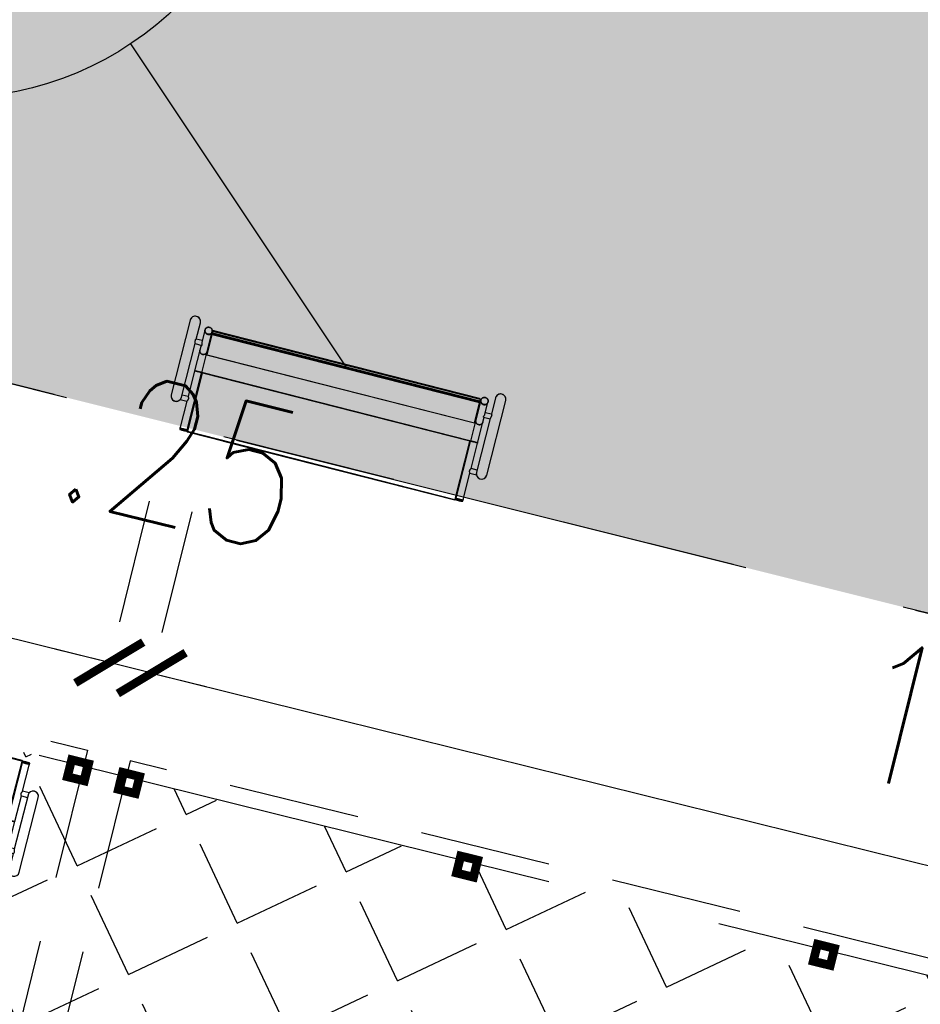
# Model space of a CAD drawing. Extents: x 88043 to 202646, y -79156 to -1177.
# Tile 32 of 54: x 156456 to 156971, y -38182 to -37619. Entities that reach past the tile are written whole.
import ezdxf

# ---------------------------------------------------------------- set-up
doc = ezdxf.new("R2010")
doc.units = ezdxf.units.DM
doc.header["$MEASUREMENT"] = 0
for name, pattern in [('4002', [2, 1, -1]), ('4004', [4, 3, -1]), ('DASHED2', [0.375, 0.25, -0.125])]:
    doc.linetypes.add(name, pattern=pattern)
doc.layers.get('0').update_dxf_attribs({"color": 11})
doc.layers.add('area', color=6, linetype='Continuous', plot=False)
for name, color, linetype in [('Budynki', 1, 'Continuous'), ('dim', 40, 'Continuous'), ('DROGI', 6, 'Continuous'), ('OPIS PROJ', 2, 'Continuous'), ('PROJEKTY', 1, 'Continuous'), ('Roslinnosc', 3, 'Continuous')]:
    doc.layers.add(name, color=color, linetype=linetype)
doc.layers.add('sc', color=4, linetype='Continuous', lineweight=30)
doc.layers.add('ZIELEN', color=82, linetype='Continuous', lineweight=0)
doc.styles.add('romans', font='romans.shx', dxfattribs={"width": 0.8})
doc.dimstyles.new('SS', dxfattribs={"dimscale": 0.8, "dimtxt": 100, "dimasz": 40, "dimexe": 30, "dimexo": 200, "dimgap": 50, "dimtad": 1, "dimlfac": 0.01, "dimrnd": 0.01, "dimzin": 4, "dimdsep": 46, "dimtxsty": 'romans', "dimblk": 'ARCHTICK', "dimcen": 50, "dimclrd": 256, "dimclre": 256, "dimclrt": 3, "dimadec": 0, "dimazin": 0, "dimtfac": 1.2, "dimtmove": 2, "dimatfit": 3, "dimldrblk": 'ARCHTICK', "dimfxl": 1, "dimtolj": 1, "dimarcsym": 0})

# ---------------------------------------------------------------- blocks, each defined once
blk = doc.blocks.new('mroczocza')
at = {"layer": 'DROGI', "color": 8, "linetype": '4004'}
for p, q in [((18.87, -12.34, 154.751), (81.85, -28.12, 153.451)), ((63.35, -25.5, 153.681), (17.89, -14.23, 154.771))]:
    blk.add_line(p, q, dxfattribs=at)
at = {"layer": 'Roslinnosc', "color": 104, "linetype": '4002'}
blk.add_polyline3d([(17.42, -10.72, 154.871), (18.832, -6.094, 0), (73.59, -22.33, 153.591), (73.06, -24.04, 153.541), (82.23, -26.8, 153.351), (81.85, -28.12, 153.451), (18.87, -12.34, 154.751), (18.27, -12.18, 154.791), (17.88, -11.92, 154.771), (17.6, -11.43, 154.721), (17.42, -10.72, 154.871)], dxfattribs=at)
blk = doc.blocks.new('_ArchTick')
at = {"color": 0, "linetype": 'ByBlock', "const_width": 0.15}
blk.add_lwpolyline([(-0.5, -0.5), (0.5, 0.5)], dxfattribs=at)
blk = doc.blocks.new('*D40')
at = {"layer": 'Defpoints', "color": 0, "transparency": 16777216}
for p in [(156507.29, -37986.9), (156491.66, -38049.96), (156515.91, -38056.03)]:
    blk.add_point(p, dxfattribs=at)
at = {"layer": 'dim', "lineweight": -2, "transparency": 16777216}
for p, q in [((156530.16, -37894.66), (156513.07, -37963.6)), ((156554.41, -37900.73), (156537.33, -37969.62)), ((156507.29, -37986.9), (156476.23, -37979.2)), ((156531.56, -37992.91), (156507.29, -37986.9)), ((156531.56, -37992.91), (156562.62, -38000.61))]:
    blk.add_line(p, q, dxfattribs=at)
at = {"layer": 'dim', "lineweight": -2, "transparency": 16777216, "xscale": 32, "yscale": 32, "zscale": 32}
for p, rotation in [((156507.29, -37986.9), 346.0767433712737), ((156531.56, -37992.91), 166.0767433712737)]:
    blk.add_blockref('_ArchTick', p, dxfattribs=dict(at, rotation=rotation))
at = {"layer": 'dim', "color": 3, "transparency": 16777216, "insert": (156549.26, -37869.55), "char_height": 80, "attachment_point": 5, "rotation": 346.0767, "style": 'romans'}
blk.add_mtext('\\A1;.25', dxfattribs=at)
blk = doc.blocks.new('*D41')
at = {"layer": 'Defpoints', "color": 0, "transparency": 16777216}
for p in [(155503.68, -37738.1), (155488.75, -37798.3), (156491.66, -38049.96)]:
    blk.add_point(p, dxfattribs=at)
at = {"layer": 'dim', "lineweight": -2, "transparency": 16777216}
for p, q in [((155527.25, -37643), (155509.45, -37714.8)), ((156507.29, -37986.9), (155503.68, -37738.1)), ((156530.16, -37894.66), (156513.07, -37963.6))]:
    blk.add_line(p, q, dxfattribs=at)
at = {"layer": 'dim', "lineweight": -2, "transparency": 16777216, "xscale": 32, "yscale": 32, "zscale": 32}
for p, rotation in [((155503.68, -37738.1), 166.0767433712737), ((156507.29, -37986.9), 346.0767433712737)]:
    blk.add_blockref('_ArchTick', p, dxfattribs=dict(at, rotation=rotation))
at = {"layer": 'dim', "color": 3, "transparency": 16777216, "insert": (156024.73, -37784.85), "char_height": 80, "attachment_point": 5, "rotation": 346.0767, "style": 'romans'}
blk.add_mtext('\\A1;10.34', dxfattribs=at)
blk = doc.blocks.new('*D42')
at = {"layer": 'Defpoints', "color": 0, "transparency": 16777216}
for p in [(156515.91, -38056.03), (157535.2, -38241.72), (157520.94, -38299.27)]:
    blk.add_point(p, dxfattribs=at)
at = {"layer": 'dim', "lineweight": -2, "transparency": 16777216}
for p, q in [((156554.41, -37900.73), (156537.33, -37969.62)), ((156531.56, -37992.91), (157535.2, -38241.72)), ((157559.44, -38143.98), (157540.98, -38218.43))]:
    blk.add_line(p, q, dxfattribs=at)
at = {"layer": 'dim', "lineweight": -2, "transparency": 16777216, "xscale": 32, "yscale": 32, "zscale": 32}
for p, rotation in [((156531.56, -37992.91), 166.0767433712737), ((157535.2, -38241.72), 346.0767433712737)]:
    blk.add_blockref('_ArchTick', p, dxfattribs=dict(at, rotation=rotation))
at = {"layer": 'dim', "color": 3, "transparency": 16777216, "insert": (157052.63, -38039.67), "char_height": 80, "attachment_point": 5, "rotation": 346.0767, "style": 'romans'}
blk.add_mtext('\\A1;10.34', dxfattribs=at)
blk = doc.blocks.new('wiata 25st')
at = {"layer": 'sc', "linetype": 'DASHED2', "ltscale": 300}
blk.add_lwpolyline([(0, 215), (1034, 215), (1034, -10), (0, -10)], close=True, dxfattribs=at)
at = {"layer": 'sc', "ltscale": 300, "const_width": 10}
for points in [[(625, 200), (620, 200), (620, 205), (625, 205)], [(835, 200), (830, 200), (830, 205), (835, 205)]]:
    blk.add_lwpolyline(points, close=True, dxfattribs=at)
blk.add_lwpolyline([(1034, 200), (1029, 200), (1029, 205), (1034, 205), (1034, 200)], dxfattribs=at)
blk = doc.blocks.new('lawka')
at = {"linetype": 'Continuous', "lineweight": 25}
for p, q in [((120.06, 135.29), (120.05, 135.29)), ((120.35, 134.94), (120.1, 135.28)), ((116.05, 132.95), (-11.95, 41.01)), ((-11.93, 40.98), (116.08, 132.92)), ((116.26, 132.66), (-11.75, 40.73)), ((116.06, 132.95), (116.05, 132.95)), ((116.08, 132.92), (116.06, 132.95)), ((116.27, 132.65), (116.08, 132.92)), ((136.28, 104.96), (116.4, 132.63)), ((116.63, 132.83), (116.61, 132.85)), ((116.63, 132.83), (136.51, 105.15)), ((120.52, 134.67), (120.35, 134.91)), ((129.72, 121.87), (120.73, 134.39)), ((132.85, 124.13), (129.72, 121.87)), ((163.93, 90.65), (138.27, 126.39)), ((98.83, 120.58), (-11.95, 41.01)), ((131.28, 119.68), (134.17, 121.76)), ((140.09, 107.42), (131.28, 119.69)), ((133.44, 122.77), (151.94, 97.01)), ((147.28, 97.41), (140.09, 107.42)), ((8.25, 12.88), (136.26, 104.81)), ((8.41, 12.66), (136.74, 104.83)), ((136.42, 104.6), (136.26, 104.82)), ((136.54, 105.1), (136.65, 104.95)), ((136.65, 104.95), (143.07, 96)), ((142.89, 96.26), (14.56, 4.1)), ((142.58, 96.02), (14.57, 4.08)), ((142.58, 96.01), (142.57, 96.03)), ((149.5, 86.54), (142.68, 96.04)), ((143.09, 95.99), (149.91, 86.49)), ((148.96, 95.07), (147.28, 97.41)), ((151.85, 97.14), (148.63, 94.82)), ((154.03, 88.02), (150.02, 93.6)), ((150.53, 92.88), (153.49, 95)), ((153.42, 94.95), (159.04, 87.13)), ((21.44, -5.48), (149.44, 86.45)), ((149.66, 86.15), (21.65, -5.78)), ((21.88, -6.1), (149.89, 85.83)), ((21.99, -6.26), (149.84, 85.56)), ((150.46, 85.72), (22.25, -6.35)), ((150.99, 85), (22.78, -7.09)), ((23.25, -7.16), (151.27, 84.77)), ((149.67, 86.14), (149.44, 86.46)), ((149.67, 86.14), (149.89, 85.84)), ((149.88, 85.59), (150.01, 85.4)), ((150, 85.68), (149.89, 85.84)), ((149.91, 86.49), (150.13, 86.18)), ((150.01, 85.4), (150.54, 84.67)), ((150.3, 85.94), (150.14, 85.82)), ((150.15, 86.15), (150.58, 85.55)), ((150.71, 85.35), (150.79, 85.23)), ((154.26, 87.72), (154.18, 87.84)), ((-12.03, 40.43), (-12.05, 40.46)), ((7.85, 12.75), (-12.03, 40.43)), ((-11.93, 40.98), (-11.95, 41.01)), ((-11.95, 41.01), (-11.95, 41.01)), ((-11.75, 40.73), (-11.93, 40.98)), ((-11.77, 40.58), (8.1, 12.9)), ((-15.46, 37.92), (-15.22, 37.58)), ((-15.26, 37.97), (-15.28, 37.96)), ((-15.19, 37.57), (-15.01, 37.33)), ((-14.81, 37.05), (-5.82, 24.53)), ((-5.82, 24.53), (-8.95, 22.28)), ((-12.83, 17.87), (12.83, -17.87)), ((-7.86, 21.28), (-7.9, 21.34)), ((10.65, -4.49), (-7.86, 21.29)), ((-7.14, 20.28), (-4.25, 22.35)), ((-4.25, 22.35), (4.55, 10.08)), ((8, 12.55), (7.89, 12.71)), ((14.41, 3.62), (8, 12.55)), ((8.41, 12.66), (8.25, 12.88)), ((4.55, 10.08), (11.74, 0.07)), ((11.74, 0.07), (13.43, -2.27)), ((21.25, -5.9), (14.42, 3.6)), ((14.5, 3.99), (21.32, -5.51)), ((13.77, -2.03), (10.54, -4.34)), ((12.04, -6.58), (15, -4.46)), ((14.47, -3.73), (18.49, -9.32)), ((21.65, -5.78), (21.44, -5.48)), ((17.73, -14.35), (12.11, -6.53)), ((18.61, -9.52), (18.7, -9.64)), ((21.25, -5.9), (21.48, -6.22)), ((21.93, -6.85), (21.5, -6.25)), ((21.65, -5.78), (21.88, -6.1)), ((21.81, -6.34), (21.65, -6.45)), ((21.99, -6.26), (21.88, -6.1)), ((22.17, -7.15), (22.08, -7.03)), ((22.25, -6.35), (22.12, -6.17)), ((22.78, -7.09), (22.25, -6.35))]:
    blk.add_line(p, q, dxfattribs=at)
at = {"linetype": 'Continuous', "lineweight": 25, "flags": 128}
for points in [[(120.05, 135.29), (120.04, 135.3), (119.98, 135.29), (119.9, 135.26), (119.79, 135.21), (119.66, 135.14), (119.51, 135.05), (119.33, 134.94), (119.14, 134.82), (118.93, 134.69), (118.72, 134.54), (118.5, 134.39), (118.27, 134.23), (118.05, 134.07), (117.83, 133.91), (117.62, 133.75), (117.43, 133.59), (117.25, 133.45), (117.08, 133.31), (116.94, 133.19), (116.83, 133.08), (116.74, 132.99), (116.68, 132.92), (116.64, 132.87), (116.64, 132.86)], [(116.8, 132.86), (116.91, 132.91), (117.04, 132.98), (117.2, 133.07), (117.37, 133.18), (117.56, 133.3), (117.77, 133.43), (117.98, 133.58), (118.21, 133.73), (118.43, 133.89), (118.65, 134.05), (118.87, 134.21), (119.08, 134.37), (119.27, 134.53), (119.46, 134.67), (119.62, 134.81), (119.76, 134.93), (119.87, 135.04), (119.96, 135.13), (120.03, 135.2), (120.06, 135.25), (120.06, 135.29), (120.06, 135.29)], [(120.1, 135.28), (120.11, 135.27), (120.09, 135.23), (120.04, 135.17), (119.97, 135.09), (119.87, 134.99), (119.75, 134.88), (119.6, 134.75), (119.44, 134.61), (119.25, 134.47), (119.06, 134.31), (118.85, 134.15), (118.63, 133.99), (118.41, 133.83), (118.18, 133.68), (117.96, 133.53), (117.75, 133.38), (117.55, 133.25), (117.36, 133.13), (117.19, 133.03), (117.03, 132.94), (116.94, 132.89)], [(116.64, 132.86), (116.64, 132.83), (116.66, 132.82), (116.7, 132.83)], [(116.8, 132.82), (116.71, 132.79), (116.67, 132.78)], [(116.7, 132.83), (116.72, 132.83), (116.8, 132.86)], [(116.94, 132.89), (116.9, 132.87), (116.8, 132.82)], [(118.72, 133.55), (118.5, 133.38), (118.27, 133.23), (118.05, 133.08), (117.85, 132.95), (117.65, 132.82), (117.47, 132.71), (117.31, 132.62), (117.18, 132.55), (117.06, 132.5), (116.98, 132.46), (116.92, 132.45), (116.9, 132.45)], [(116.91, 132.44), (116.93, 132.44), (117, 132.46), (117.09, 132.5), (117.21, 132.56), (117.35, 132.64), (117.52, 132.74), (117.7, 132.85), (117.89, 132.98), (118.1, 133.11), (118.32, 133.26), (118.54, 133.41), (118.76, 133.57), (118.98, 133.73), (119.2, 133.89), (119.4, 134.05), (119.59, 134.2), (119.77, 134.34), (119.92, 134.48), (120.06, 134.6), (120.17, 134.7), (120.26, 134.79), (120.32, 134.86), (120.35, 134.91), (120.35, 134.94), (120.35, 134.94)], [(120.33, 134.89), (120.3, 134.85), (120.25, 134.78), (120.16, 134.69), (120.04, 134.58), (119.91, 134.46), (119.75, 134.33), (119.57, 134.18), (119.37, 134.03), (119.16, 133.87), (118.94, 133.71), (118.72, 133.55)], [(136.65, 104.95), (136.68, 104.94), (136.74, 104.95), (136.82, 104.98), (136.93, 105.04), (137.07, 105.11), (137.23, 105.2), (137.41, 105.31), (137.6, 105.44), (137.81, 105.57), (138.03, 105.72), (138.25, 105.87), (138.48, 106.03), (138.7, 106.2), (138.92, 106.36), (139.13, 106.52), (139.33, 106.67), (139.5, 106.82), (139.66, 106.95), (139.8, 107.07), (139.92, 107.18), (140, 107.27), (140.06, 107.34), (140.09, 107.39), (140.09, 107.42), (140.09, 107.42)], [(140.09, 107.42), (140.09, 107.39), (140.06, 107.34), (140, 107.27), (139.92, 107.18), (139.8, 107.07), (139.66, 106.95), (139.5, 106.82), (139.33, 106.67), (139.13, 106.52), (138.92, 106.36), (138.7, 106.2), (138.48, 106.03)], [(138.48, 106.03), (138.25, 105.87), (138.03, 105.72), (137.81, 105.57), (137.6, 105.44), (137.41, 105.31), (137.23, 105.2), (137.07, 105.11), (136.93, 105.04), (136.82, 104.98), (136.74, 104.95), (136.68, 104.94), (136.65, 104.95)], [(142.68, 96.04), (142.67, 96.05), (142.67, 96.05), (142.66, 96.05), (142.64, 96.05), (142.63, 96.04), (142.61, 96.03), (142.6, 96.02), (142.58, 96.01)], [(143.76, 95.05), (143.7, 95.16), (143.59, 95.4), (143.52, 95.65), (143.49, 95.91), (143.49, 96.18), (143.52, 96.45), (143.59, 96.71), (143.69, 96.96), (143.83, 97.2), (143.99, 97.42), (144.18, 97.62), (144.4, 97.79), (144.63, 97.94), (144.88, 98.06), (145.14, 98.14), (145.41, 98.2), (145.68, 98.21), (145.95, 98.19), (146.22, 98.14), (146.47, 98.06), (146.7, 97.94), (146.92, 97.79), (147.11, 97.61), (147.28, 97.41)], [(147.28, 97.41), (147.11, 97.61), (146.92, 97.79), (146.7, 97.94), (146.47, 98.06), (146.22, 98.14), (145.95, 98.19), (145.68, 98.21), (145.41, 98.2), (145.14, 98.14), (144.88, 98.06), (144.63, 97.94), (144.4, 97.79)], [(149.44, 86.46), (149.46, 86.47), (149.47, 86.48), (149.48, 86.49), (149.49, 86.51), (149.5, 86.52), (149.5, 86.53), (149.51, 86.54), (149.5, 86.54)], [(149.91, 86.49), (149.92, 86.46), (149.92, 86.43), (149.9, 86.39), (149.87, 86.34), (149.83, 86.29), (149.78, 86.24), (149.73, 86.19), (149.67, 86.14)], [(149.89, 85.84), (149.95, 85.89), (150, 85.94), (150.05, 85.99), (150.09, 86.04), (150.12, 86.08), (150.14, 86.12), (150.14, 86.16), (150.13, 86.18)], [(154.18, 87.84), (154.11, 87.93), (153.93, 88.12), (153.73, 88.28), (153.51, 88.41), (153.27, 88.52), (153.02, 88.59), (152.76, 88.63), (152.49, 88.64), (152.22, 88.61), (151.96, 88.55), (151.7, 88.46), (151.46, 88.34), (151.23, 88.19), (151.02, 88.01), (150.84, 87.81), (150.68, 87.59), (150.55, 87.35), (150.45, 87.1), (150.38, 86.84), (150.35, 86.58), (150.36, 86.32), (150.39, 86.06), (150.46, 85.81), (150.57, 85.58), (150.7, 85.36), (150.71, 85.35)], [(150.86, 85.14), (150.71, 85.35), (150.59, 85.58), (150.51, 85.82), (150.45, 86.07), (150.43, 86.33), (150.45, 86.6), (150.5, 86.86), (150.58, 87.11), (150.69, 87.36), (150.84, 87.59), (151.01, 87.8), (151.21, 87.99), (151.42, 88.15), (151.66, 88.29), (151.91, 88.4), (152.17, 88.47), (152.44, 88.51), (152.71, 88.52), (152.97, 88.5), (153.23, 88.44), (153.48, 88.35), (153.71, 88.23), (153.92, 88.08), (154.11, 87.91), (154.27, 87.71), (154.4, 87.49), (154.5, 87.25), (154.58, 87), (154.61, 86.75), (154.61, 86.48), (154.58, 86.22), (154.52, 85.96), (154.42, 85.71), (154.29, 85.48), (154.13, 85.26), (153.95, 85.05), (153.74, 84.88), (153.51, 84.73), (153.27, 84.6), (153.01, 84.51), (152.75, 84.45), (152.48, 84.42), (152.21, 84.43), (151.95, 84.47), (151.7, 84.55), (151.46, 84.65), (151.24, 84.79), (151.04, 84.95), (150.86, 85.14)], [(150.89, 85.15), (151.07, 84.96), (151.27, 84.8), (151.49, 84.66), (151.74, 84.56), (151.99, 84.49), (152.26, 84.45), (152.52, 84.45), (152.79, 84.48), (153.06, 84.54), (153.31, 84.64), (153.56, 84.77), (153.78, 84.93), (153.99, 85.12), (154.16, 85.32), (154.32, 85.55), (154.44, 85.8), (154.52, 86.05), (154.58, 86.31), (154.6, 86.58), (154.58, 86.84), (154.53, 87.1), (154.44, 87.34), (154.32, 87.57), (154.17, 87.78), (154, 87.97), (153.79, 88.14), (153.57, 88.27), (153.33, 88.38), (153.07, 88.45), (152.81, 88.48), (152.54, 88.49), (152.27, 88.45), (152, 88.39), (151.75, 88.29), (151.51, 88.16), (151.28, 88), (151.08, 87.82), (150.9, 87.61), (150.75, 87.38), (150.63, 87.14), (150.54, 86.88), (150.49, 86.62), (150.47, 86.35), (150.48, 86.09), (150.54, 85.84), (150.62, 85.59), (150.74, 85.36), (150.89, 85.15)], [(-12.04, 40.43), (-12.07, 40.43), (-12.14, 40.41), (-12.23, 40.37), (-12.35, 40.32), (-12.49, 40.24), (-12.65, 40.14), (-12.83, 40.03), (-13.03, 39.9), (-13.24, 39.77), (-13.46, 39.62), (-13.68, 39.46), (-13.91, 39.3), (-14.13, 39.14), (-14.34, 38.98), (-14.55, 38.82), (-14.74, 38.67), (-14.91, 38.53), (-15.07, 38.4), (-15.2, 38.28), (-15.3, 38.18), (-15.38, 38.1), (-15.43, 38.03), (-15.46, 37.99), (-15.46, 37.98)], [(-15.26, 38.01), (-15.14, 38.07), (-15, 38.15), (-14.83, 38.25), (-14.65, 38.36), (-14.45, 38.48), (-14.25, 38.62), (-14.03, 38.77), (-13.8, 38.93), (-13.58, 39.09), (-13.36, 39.25), (-13.14, 39.41), (-12.94, 39.57), (-12.75, 39.72), (-12.57, 39.86), (-12.42, 39.99), (-12.29, 40.11), (-12.18, 40.21), (-12.1, 40.29), (-12.05, 40.36), (-12.03, 40.4), (-12.03, 40.42)], [(-15.22, 37.58), (-15.19, 37.57), (-15.14, 37.58), (-15.06, 37.61), (-14.96, 37.66), (-14.83, 37.73), (-14.68, 37.81), (-14.51, 37.91), (-14.32, 38.03), (-14.12, 38.16), (-13.91, 38.3), (-13.69, 38.45), (-13.47, 38.61), (-13.25, 38.77), (-13.03, 38.93), (-12.82, 39.09), (-12.62, 39.24), (-12.43, 39.39), (-12.26, 39.53), (-12.11, 39.66), (-11.99, 39.77), (-11.89, 39.87), (-11.81, 39.95), (-11.76, 40.01), (-11.75, 40.04)], [(-11.99, 40.38), (-12, 40.38), (-12.03, 40.33), (-12.09, 40.25), (-12.18, 40.16), (-12.29, 40.06), (-12.43, 39.94), (-12.59, 39.8), (-12.77, 39.66), (-12.96, 39.51), (-13.17, 39.35), (-13.38, 39.19), (-13.6, 39.03), (-13.82, 38.87), (-14.05, 38.72), (-14.26, 38.57), (-14.47, 38.44), (-14.66, 38.31), (-14.84, 38.2), (-15, 38.11), (-15.1, 38.05)], [(-11.76, 40.05), (-11.76, 40.04), (-11.79, 39.98), (-11.85, 39.91), (-11.94, 39.82), (-12.05, 39.72), (-12.19, 39.6), (-12.35, 39.46), (-12.53, 39.32), (-12.72, 39.16), (-12.93, 39), (-13.15, 38.84), (-13.37, 38.68)], [(-12.03, 40.42), (-12.04, 40.43), (-12.04, 40.43)], [(-15.46, 37.98), (-15.45, 37.96), (-15.41, 37.96), (-15.4, 37.96)], [(-15.28, 37.96), (-15.35, 37.93), (-15.42, 37.92), (-15.45, 37.92), (-15.46, 37.92)], [(-15.4, 37.96), (-15.35, 37.98), (-15.26, 38.01)], [(-15.1, 38.05), (-15.14, 38.03), (-15.26, 37.97)], [(-13.37, 38.68), (-13.6, 38.52), (-13.82, 38.36), (-14.04, 38.22), (-14.25, 38.08), (-14.44, 37.96), (-14.62, 37.85), (-14.78, 37.76), (-14.92, 37.68), (-15.03, 37.63), (-15.12, 37.6), (-15.17, 37.58), (-15.2, 37.59)], [(4.55, 10.08), (4.58, 10.07), (4.64, 10.08), (4.73, 10.12), (4.84, 10.17), (4.98, 10.25), (5.14, 10.34), (5.31, 10.45), (5.51, 10.57), (5.72, 10.71), (5.93, 10.85), (6.16, 11.01), (6.38, 11.17), (6.61, 11.33), (6.83, 11.49), (7.03, 11.65), (7.23, 11.81), (7.41, 11.95), (7.57, 12.09), (7.71, 12.21), (7.82, 12.31), (7.91, 12.4), (7.97, 12.47), (8, 12.52), (8, 12.55), (8, 12.55)], [(8, 12.55), (8, 12.52), (7.97, 12.47), (7.91, 12.4), (7.82, 12.31), (7.71, 12.21), (7.57, 12.09), (7.41, 11.95), (7.23, 11.81), (7.03, 11.65), (6.83, 11.49), (6.61, 11.33), (6.38, 11.17)], [(6.38, 11.17), (6.16, 11.01), (5.93, 10.85), (5.72, 10.71), (5.51, 10.57), (5.31, 10.45), (5.14, 10.34), (4.98, 10.25), (4.84, 10.17), (4.73, 10.12), (4.64, 10.08), (4.58, 10.07), (4.55, 10.08)], [(11.74, 0.07), (11.61, 0.29), (11.5, 0.53), (11.43, 0.79), (11.39, 1.05), (11.39, 1.31), (11.42, 1.58), (11.49, 1.84), (11.6, 2.09), (11.73, 2.33), (11.9, 2.55), (12.09, 2.75), (12.3, 2.93), (12.54, 3.08), (12.79, 3.19), (13.05, 3.28), (13.32, 3.33), (13.59, 3.35), (13.86, 3.33), (14.12, 3.28), (14.37, 3.19), (14.61, 3.07), (14.83, 2.92), (15.02, 2.75), (15.1, 2.65)], [(12.3, 2.93), (12.09, 2.75), (11.9, 2.55), (11.73, 2.33), (11.6, 2.09), (11.49, 1.84), (11.42, 1.58), (11.39, 1.31), (11.39, 1.05), (11.43, 0.79), (11.5, 0.53), (11.61, 0.29), (11.74, 0.07)], [(22.08, -7.03), (21.92, -6.83), (21.73, -6.66), (21.52, -6.51), (21.28, -6.39), (21.04, -6.3), (20.78, -6.25), (20.51, -6.22), (20.25, -6.24), (19.98, -6.28), (19.72, -6.36), (19.47, -6.47), (19.23, -6.61), (19.02, -6.77), (18.82, -6.96), (18.65, -7.18), (18.51, -7.41), (18.4, -7.65), (18.32, -7.91), (18.27, -8.17), (18.26, -8.43), (18.28, -8.69), (18.33, -8.94), (18.42, -9.19), (18.54, -9.41), (18.61, -9.52)], [(18.7, -9.64), (18.56, -9.42), (18.46, -9.18), (18.38, -8.93), (18.35, -8.68), (18.34, -8.42), (18.37, -8.15), (18.44, -7.89), (18.53, -7.64), (18.66, -7.41), (18.82, -7.18), (19, -6.98), (19.21, -6.8), (19.43, -6.65), (19.68, -6.53), (19.93, -6.43), (20.2, -6.37), (20.46, -6.34), (20.73, -6.35), (20.99, -6.39), (21.25, -6.46), (21.49, -6.56), (21.71, -6.7), (21.91, -6.86), (22.09, -7.04), (22.24, -7.25), (22.36, -7.48), (22.45, -7.72), (22.5, -7.98), (22.52, -8.24), (22.51, -8.5), (22.46, -8.76), (22.38, -9.02), (22.27, -9.26), (22.13, -9.49), (21.96, -9.7), (21.76, -9.89), (21.55, -10.06), (21.31, -10.2), (21.06, -10.31), (20.8, -10.39), (20.53, -10.43), (20.27, -10.44), (20, -10.42), (19.74, -10.36), (19.49, -10.28), (19.26, -10.16), (19.05, -10.01), (18.86, -9.84), (18.7, -9.64)], [(18.73, -9.63), (18.89, -9.83), (19.08, -10), (19.3, -10.15), (19.53, -10.27), (19.78, -10.35), (20.04, -10.41), (20.31, -10.42), (20.58, -10.41), (20.85, -10.36), (21.11, -10.27), (21.36, -10.15), (21.59, -10.01), (21.81, -9.83), (22, -9.64), (22.16, -9.42), (22.29, -9.18), (22.39, -8.93), (22.46, -8.67), (22.5, -8.4), (22.5, -8.14), (22.46, -7.88), (22.39, -7.63), (22.28, -7.39), (22.15, -7.17), (21.98, -6.97), (21.79, -6.8), (21.58, -6.65), (21.34, -6.53), (21.09, -6.45), (20.83, -6.39), (20.56, -6.38), (20.29, -6.39), (20.03, -6.44), (19.76, -6.53), (19.52, -6.65), (19.28, -6.79), (19.07, -6.97), (18.88, -7.17), (18.72, -7.38), (18.58, -7.62), (18.48, -7.87), (18.41, -8.13), (18.38, -8.4), (18.38, -8.66), (18.41, -8.92), (18.49, -9.17), (18.59, -9.41), (18.73, -9.63)], [(21.65, -5.78), (21.59, -5.82), (21.52, -5.86), (21.46, -5.89), (21.4, -5.91), (21.35, -5.92), (21.3, -5.93), (21.27, -5.92), (21.25, -5.9)], [(21.48, -6.22), (21.5, -6.24), (21.53, -6.25), (21.58, -6.25), (21.63, -6.23), (21.69, -6.21), (21.75, -6.18), (21.82, -6.14), (21.88, -6.1)]]:
    blk.add_lwpolyline(points, dxfattribs=at)
at = {"linetype": 'Continuous', "lineweight": 25}
for centre, radius, start, end in [((116.29, 132.62), 0.4, 69.0118, 125.7299), ((116.31, 132.59), 0.4, 70.5088, 125.7218), ((116.32, 132.57), 0.0998, 35.7942, 125.7938), ((115.95, 133.39), 0.883, 300.8509, 320.4807), ((116.29, 132.62), 0.397, 35.6928, 68.986), ((116.31, 132.59), 0.398, 35.6976, 70.4781), ((135.82, 124.63), 3.02, 35.6848, 189.6727), ((135.82, 124.63), 3.02, 125.6848, 189.6727), ((135.82, 124.63), 3.01, 35.6848, 125.6848), ((136.2, 104.9), 0.0998, 305.5757, 35.5753), ((135.83, 105.72), 0.883, 300.8509, 320.4807), ((142.86, 95.81), 0.291, 37.521, 127.4102), ((145.55, 96.08), 2.07, 124.0462, 209.8417), ((161.49, 88.89), 3.02, 215.6848, 35.6848), ((161.49, 88.89), 3.02, 305.6848, 35.6848), ((149.68, 86.31), 0.291, 37.521, 127.4102), ((161.49, 88.89), 3.02, 215.6848, 305.6848), ((-11.72, 40.69), 0.399, 125.5757, 215.5753), ((-11.7, 40.66), 0.399, 125.5757, 215.5753), ((-12.33, 41.22), 0.854, 290.8888, 310.5186), ((-11.69, 40.64), 0.11, 125.5757, 215.5753), ((-16.44, 36.09), 1.89, 30.4061, 40.9163), ((-10.38, 19.63), 3.01, 61.6968, 215.6848), ((-10.38, 19.63), 3.01, 61.6968, 125.6848), ((-10.38, 19.63), 3.01, 125.6848, 215.6848), ((7.54, 13.55), 0.854, 290.8888, 310.5186), ((8.17, 12.99), 0.399, 215.7942, 305.7938), ((8.19, 12.97), 0.11, 215.7942, 305.7938), ((13.56, 1.28), 2.07, 41.5278, 127.3233), ((14.66, 3.76), 0.282, 123.9593, 213.8485), ((21.48, -5.75), 0.282, 123.9593, 213.8485), ((15.28, -16.11), 3.01, 215.6848, 35.6848), ((15.28, -16.11), 3.02, 305.6848, 35.6848), ((15.28, -16.11), 3.02, 215.6848, 305.6848)]:
    blk.add_arc(centre, radius, start, end, dxfattribs=at)
for centre, major_axis, start_param, end_param in [((149.49, 85.24), (0.594, -0.098), 0.610865, 1.062579), ((149.49, 85.24), (0.594, -0.098), 0.610865, 1.062579), ((150.01, 84.51), (0.594, -0.098), 5.67232, 6.894051), ((150.01, 84.51), (0.594, -0.098), 5.67232, 6.894051), ((22.57, -5.91), (-0.098, -0.594), 5.226051, 5.67232), ((22.57, -5.91), (-0.098, -0.594), 5.226051, 5.67232), ((23.09, -6.64), (-0.098, -0.594), 5.67232, 6.894051), ((23.09, -6.64), (-0.098, -0.594), 5.67232, 6.894051)]:
    blk.add_ellipse(centre, major_axis=major_axis, ratio=0.700208, start_param=start_param, end_param=end_param, dxfattribs=at)
for points, knots in [([(116.43, 132.99), (116.4, 133), (116.33, 133.03), (116.22, 133.02), (116.12, 132.99), (116.07, 132.96), (116.05, 132.95)], [0, 0, 0, 0, 0.26831, 0.552589, 0.837036, 1, 1, 1, 1]), ([(120.73, 134.39), (120.73, 134.39), (120.72, 134.39), (120.7, 134.41), (120.68, 134.45), (120.64, 134.49), (120.61, 134.54), (120.58, 134.59), (120.55, 134.63), (120.53, 134.66), (120.52, 134.67), (120.52, 134.67), (120.52, 134.67)], [0, 0, 0, 0, 0.110265, 0.22052, 0.331011, 0.441546, 0.551766, 0.661803, 0.772075, 0.882633, 0.993083, 1, 1, 1, 1]), ([(120.62, 134.52), (120.64, 134.5), (120.66, 134.47), (120.69, 134.43), (120.71, 134.4), (120.73, 134.39), (120.73, 134.39), (120.73, 134.39)], [0, 0, 0, 0, 0.192744, 0.413701, 0.635328, 0.857027, 1, 1, 1, 1]), ([(132.86, 124.12), (132.86, 124.12), (132.86, 124.12), (132.87, 124.08), (132.89, 124.01), (132.92, 123.9), (132.96, 123.77), (133.01, 123.61), (133.08, 123.42), (133.17, 123.23), (133.27, 123.03), (133.37, 122.87), (133.43, 122.78), (133.45, 122.76)], [0, 0, 0, 0, 0.073232, 0.163796, 0.256897, 0.349552, 0.444486, 0.545186, 0.64862, 0.752211, 0.859203, 0.956213, 1, 1, 1, 1]), ([(131.28, 119.69), (131.28, 119.68), (131.28, 119.68), (131.24, 119.69), (131.18, 119.7), (131.08, 119.74), (130.97, 119.79), (130.82, 119.86), (130.65, 119.95), (130.49, 120.07), (130.34, 120.2), (130.22, 120.34), (130.11, 120.49), (130.02, 120.66), (129.95, 120.82), (129.9, 120.99), (129.85, 121.17), (129.81, 121.35), (129.78, 121.53), (129.76, 121.67), (129.74, 121.78), (129.73, 121.84), (129.72, 121.86), (129.72, 121.86), (129.72, 121.86)], [0, 0, 0, 0, 0.019977, 0.067259, 0.112867, 0.159538, 0.210705, 0.263017, 0.321156, 0.381096, 0.42436, 0.468802, 0.512106, 0.556792, 0.598556, 0.6412, 0.690603, 0.741027, 0.7993, 0.859369, 0.906722, 0.955394, 0.991219, 1, 1, 1, 1]), ([(136.42, 104.6), (136.44, 104.62), (136.5, 104.67), (136.56, 104.77), (136.57, 104.84), (136.58, 104.87)], [0, 0, 0, 0, 0.339443, 0.679417, 1, 1, 1, 1]), ([(136.58, 104.87), (136.58, 104.88), (136.59, 104.91), (136.58, 104.99), (136.55, 105.09), (136.52, 105.14), (136.51, 105.15)], [0, 0, 0, 0, 0.0218691, 0.4031345, 0.784176, 1, 1, 1, 1]), ([(143.09, 95.99), (143.07, 96.01), (143.03, 96.06), (142.95, 96.1), (142.87, 96.12), (142.8, 96.12), (142.72, 96.11), (142.65, 96.08), (142.6, 96.05), (142.57, 96.03)], [0, 0, 0, 0, 0.161609, 0.308114, 0.440502, 0.566026, 0.692894, 0.835307, 1, 1, 1, 1]), ([(151.94, 97.01), (151.96, 96.99), (152, 96.93), (152.09, 96.84), (152.21, 96.73), (152.35, 96.61), (152.5, 96.47), (152.67, 96.33), (152.84, 96.17), (153.01, 96.01), (153.16, 95.84), (153.29, 95.68), (153.38, 95.53), (153.45, 95.4), (153.5, 95.27), (153.52, 95.17), (153.52, 95.08), (153.51, 95.02), (153.49, 95.01), (153.48, 95.01)], [0, 0, 0, 0, 0.054187, 0.110718, 0.168785, 0.227444, 0.287571, 0.35074, 0.415659, 0.479951, 0.546411, 0.605816, 0.667173, 0.72325, 0.780812, 0.839775, 0.900197, 0.963994, 1, 1, 1, 1]), ([(150.02, 93.6), (149.98, 93.65), (149.91, 93.74), (149.78, 93.88), (149.63, 94.01), (149.48, 94.14), (149.31, 94.26), (149.14, 94.37), (148.97, 94.47), (148.83, 94.55), (148.72, 94.62), (148.65, 94.68), (148.61, 94.74), (148.59, 94.78), (148.61, 94.81), (148.62, 94.82), (148.63, 94.82)], [0, 0, 0, 0, 0.070533, 0.142204, 0.215752, 0.291704, 0.369343, 0.456462, 0.545706, 0.624626, 0.705622, 0.772393, 0.841067, 0.90786, 0.976496, 1, 1, 1, 1]), ([(150, 85.68), (150.02, 85.69), (150.06, 85.73), (150.12, 85.79), (150.16, 85.87), (150.19, 85.95), (150.19, 86.03), (150.17, 86.11), (150.14, 86.16), (150.13, 86.18)], [0, 0, 0, 0, 0.097795, 0.300429, 0.43505, 0.57025, 0.717323, 0.87097, 1, 1, 1, 1]), ([(150.59, 85.54), (150.58, 85.55), (150.57, 85.57), (150.55, 85.6), (150.53, 85.63), (150.52, 85.64), (150.52, 85.64), (150.52, 85.64)], [0, 0, 0, 0, 0.083132, 0.358203, 0.633573, 0.909769, 1, 1, 1, 1]), ([(154.06, 87.97), (154.06, 87.98), (154.04, 87.99), (154.02, 88.03), (153.99, 88.07), (153.96, 88.09), (153.95, 88.11), (153.96, 88.11), (153.97, 88.09), (154, 88.06), (154.02, 88.03), (154.03, 88.02)], [0, 0, 0, 0, 0.026843, 0.149198, 0.271911, 0.394615, 0.516953, 0.639139, 0.761625, 0.884394, 1, 1, 1, 1]), ([(-14.81, 37.05), (-14.81, 37.05), (-14.81, 37.05), (-14.83, 37.08), (-14.85, 37.11), (-14.88, 37.16), (-14.9, 37.18), (-14.91, 37.2)], [0, 0, 0, 0, 0.210126, 0.420239, 0.630743, 0.84172, 1, 1, 1, 1]), ([(-5.82, 24.53), (-5.82, 24.52), (-5.81, 24.52), (-5.78, 24.5), (-5.71, 24.46), (-5.61, 24.41), (-5.49, 24.35), (-5.35, 24.27), (-5.18, 24.17), (-5, 24.05), (-4.84, 23.92), (-4.7, 23.78), (-4.58, 23.63), (-4.47, 23.47), (-4.4, 23.31), (-4.34, 23.15), (-4.3, 22.99), (-4.26, 22.82), (-4.25, 22.66), (-4.24, 22.52), (-4.24, 22.41), (-4.24, 22.36), (-4.25, 22.35), (-4.25, 22.35)], [0, 0, 0, 0, 0.018662, 0.066457, 0.112789, 0.160338, 0.209427, 0.259595, 0.316095, 0.374116, 0.420106, 0.46731, 0.513366, 0.561113, 0.602449, 0.644748, 0.691371, 0.738915, 0.795435, 0.853486, 0.911294, 0.971378, 1, 1, 1, 1]), ([(-7.9, 21.34), (-7.95, 21.41), (-8.01, 21.48), (-8.09, 21.59), (-8.12, 21.62), (-8.18, 21.68), (-8.21, 21.72), (-8.27, 21.78), (-8.3, 21.8), (-8.36, 21.86), (-8.39, 21.89), (-8.47, 21.96), (-8.53, 22.01), (-8.61, 22.07), (-8.64, 22.09), (-8.69, 22.12), (-8.71, 22.14), (-8.76, 22.17), (-8.78, 22.18), (-8.82, 22.2), (-8.83, 22.21), (-8.88, 22.24), (-8.91, 22.26), (-8.94, 22.27), (-8.94, 22.28), (-8.95, 22.28), (-8.95, 22.28), (-8.95, 22.28)], [0, 0, 0, 0, 0.125, 0.125, 0.1875, 0.1875, 0.25, 0.25, 0.3125, 0.3125, 0.375, 0.375, 0.5, 0.5, 0.5625, 0.5625, 0.625, 0.625, 0.6875, 0.6875, 0.75, 0.75, 0.875, 0.875, 0.9375, 0.9375, 1, 1, 1, 1]), ([(14.56, 4.1), (14.54, 4.09), (14.5, 4.05), (14.44, 3.99), (14.39, 3.91), (14.37, 3.84), (14.36, 3.75), (14.38, 3.67), (14.41, 3.62), (14.42, 3.6)], [0, 0, 0, 0, 0.096991, 0.295392, 0.435797, 0.570034, 0.715663, 0.867633, 1, 1, 1, 1]), ([(12.04, -6.57), (12.03, -6.58), (12.01, -6.59), (11.94, -6.59), (11.86, -6.55), (11.75, -6.48), (11.63, -6.38), (11.51, -6.24), (11.4, -6.09), (11.3, -5.91), (11.21, -5.73), (11.12, -5.54), (11.03, -5.34), (10.95, -5.14), (10.87, -4.94), (10.79, -4.76), (10.72, -4.61), (10.67, -4.51), (10.64, -4.48), (10.64, -4.47)], [0, 0, 0, 0, 0.047596, 0.10997, 0.174005, 0.238817, 0.305736, 0.366642, 0.429619, 0.486054, 0.544051, 0.602098, 0.661572, 0.724654, 0.789464, 0.854034, 0.920737, 0.981028, 1, 1, 1, 1]), ([(13.77, -2.03), (13.78, -2.02), (13.8, -2.01), (13.84, -2.03), (13.88, -2.08), (13.91, -2.16), (13.94, -2.26), (13.97, -2.39), (14.01, -2.54), (14.05, -2.73), (14.11, -2.94), (14.18, -3.16), (14.26, -3.37), (14.36, -3.55), (14.43, -3.68), (14.47, -3.73), (14.48, -3.74)], [0, 0, 0, 0, 0.068832, 0.139462, 0.208364, 0.279465, 0.34579, 0.413552, 0.490946, 0.56991, 0.662235, 0.757284, 0.83393, 0.912701, 0.98941, 1, 1, 1, 1]), ([(18.49, -9.32), (18.49, -9.32), (18.47, -9.3), (18.45, -9.27), (18.44, -9.24), (18.43, -9.23), (18.43, -9.23), (18.43, -9.23)], [0, 0, 0, 0, 0.083132, 0.358203, 0.633573, 0.909769, 1, 1, 1, 1]), ([(21.48, -6.22), (21.5, -6.25), (21.54, -6.29), (21.61, -6.33), (21.69, -6.35), (21.76, -6.35), (21.84, -6.34), (21.92, -6.31), (21.97, -6.27), (21.99, -6.26)], [0, 0, 0, 0, 0.160165, 0.305218, 0.43653, 0.561901, 0.690384, 0.837444, 1, 1, 1, 1]), ([(21.86, -6.76), (21.86, -6.76), (21.86, -6.76), (21.88, -6.78), (21.9, -6.81), (21.92, -6.84), (21.93, -6.85)], [0, 0, 0, 0, 0.187423, 0.463234, 0.739682, 1, 1, 1, 1])]:
    blk.add_open_spline(points, degree=3, knots=knots, dxfattribs=at)

msp = doc.modelspace()

# ---------------------------------------------------------------- hatches: boundary and pattern name
at = {"layer": 'PROJEKTY', "ltscale": 100}
h = msp.add_hatch(dxfattribs=at)
h.set_pattern_fill('ANGLE', color=256, scale=250, angle=25.22344)
h.set_pattern_definition([(25.22344, (944.06, -876.446), (-29.297772, 62.19488), [50, -18.75]), (115.22344, (944.06, -876.446), (-62.19488, -29.297772), [50, -18.75])])
h.paths.add_polyline_path([(155439.479, -37997.289), (155488.721, -37798.291), (157520.473, -38301.053), (157471.23, -38500.051)])
at = {"layer": 'ZIELEN', "linetype": 'Continuous', "transparency": 33554483}
h = msp.add_hatch(color=256, dxfattribs=at)
h.paths.add_polyline_path([(161756.539, -31778.097), (162254.92, -31341.639), (162301.92, -31197.639), (162070.92, -30648.639), (161584.92, -30508.639), (161551.686, -30629.487), (161398.436, -30584.279), (161460.446, -30383.419), (161311.789, -30341.001), (161030.92, -31300.639), (160844.587, -31245.714), (160594.92, -32076.639), (161576.42, -32373.539)], flags=17)
h.paths.add_polyline_path([(161477.92, -32540.639), (161202.318, -32456.244), (161019.92, -33044.639), (161290.92, -33131.639)], flags=17)
h.paths.add_polyline_path([(155266.92, -32682.639), (155390.92, -32616.639), (156741.967, -33018.653), (156781.92, -32888.639), (156000.939, -32649.433), (155114.92, -32382.639), (155305.92, -31751.639), (154204.92, -31418.639), (154351.92, -30944.639), (154334.92, -30934.639), (154074.92, -31302.639), (154037.92, -31392.639), (153761.92, -32234.639)], flags=17)
h.paths.add_polyline_path([(160488.92, -35827.639), (160856.92, -34580.639), (159925.92, -34504.639), (159607.114, -35561.686)], flags=17)
h.paths.add_polyline_path([(158098.898, -36275.929), (158127.92, -36179.639), (155037.92, -35234.639), (155003.92, -35358.639)], flags=17)
h.paths.add_polyline_path([(160937.92, -38951.639), (160975.92, -38819.639), (160058.92, -38543.639), (160111.92, -38372.639), (154636.12, -36749.039), (154494.92, -37211.639), (154512.92, -37282.639), (154540.92, -37331.639), (154579.92, -37357.639), (154639.056, -37373.409)])
h.paths.add_polyline_path([(159654.92, -36266.639), (159571.92, -36240.639), (159446.534, -36663.939), (159529.92, -36688.639)], flags=17)
h.paths.add_polyline_path([(162015.92, -36853.639), (162213.897, -36911.716), (161669.02, -38767.939), (162023.42, -38870.089), (161839.92, -38557.639), (162854.92, -35099.639), (162842.92, -35088.639), (162654.734, -35033.709), (162638.92, -35106.639), (162534.92, -35080.639)])
h.paths.add_polyline_path([(162953.92, -34122.439), (162733.92, -34858.639), (163067.92, -34950.639), (163151.92, -34897.639)], flags=17)
h.paths.add_polyline_path([(161630.92, -33584.639), (161614.92, -33643.639), (162933.52, -34042.439), (162915.92, -33973.639)], flags=17)
h.paths.add_polyline_path([(161412.612, -33581.549), (161428.852, -33525.619), (161122.92, -33433.639), (161103.92, -33491.639)], flags=17)
h.paths.add_polyline_path([(155823.568, -34566.964), (155616.508, -35243.197), (156587.92, -35540.639), (157243.212, -33381.537), (156266.92, -33092.639), (155835.92, -34526.639), (155791.722, -34513.717), (155787.641, -34527.482), (155823.572, -34527.482), (155823.572, -34566.964)], flags=17)
h.paths.add_polyline_path([(155219.883, -35054.852), (155598.027, -35162.921), (155219.663, -35050.767), (155199.92, -35115.639)], flags=17)
h.paths.add_polyline_path([(157204.92, -33012.639), (156933.206, -32936.719), (156895.649, -33065.574), (157300.92, -33184.639), (157710.92, -31818.639), (157582.92, -31773.639)], flags=17)
h.paths.add_polyline_path([(153954.79, -34337.902), (154075.134, -33943.885), (155807.618, -34460.088), (155807.784, -34459.53), (154071.879, -33942.89)], flags=17)
h.paths.add_polyline_path([(153135.292, -34863.683), (153344.056, -34156.87), (153134.604, -34863.48)], flags=17)
h.paths.add_polyline_path([(156382.979, -29553.606), (156075.952, -29464.698), (156172.911, -29130.847), (156483.076, -29220.927)], flags=16)
h.paths.add_polyline_path([(155764.92, -30222.639), (155797.225, -30117.733), (156909.261, -30457.521), (157012.072, -30121.863), (156744.012, -30041.526), (157554.366, -27300.904), (161830.863, -28555.874), (161990.92, -28571.639), (162716.92, -28785.639), (163418.901, -28991.057), (163584.92, -29039.639), (163354.92, -29820.639), (163100.516, -30684.506), (163307.92, -30723.639), (163166.92, -31461.639), (163212.92, -31497.639), (163053.92, -32000.639), (162932.92, -32385.639), (162593.92, -32597.639), (162152.92, -32453.639), (161970.575, -32106.983), (161861.92, -32464.639), (161689.284, -32409.633), (161443.92, -33180.639), (161516.92, -33384.639), (163050.833, -33849.232), (163152.496, -34248.96), (164175.92, -28356.639), (156696.92, -26154.639), (155954.92, -28819.639), (154662.117, -28456.694), (154520.92, -28959.639), (153878.92, -28779.639), (150980.92, -38556.639), (150977.55, -38571.589), (151508.92, -38315.639), (151508.92, -38172.639), (152639.92, -34421.639), (152599.92, -34032.639), (152555.92, -34017.639), (153540.92, -30748.639), (153757.92, -30809.639), (153832.22, -30555.839), (153403.756, -30427.695), (153447.754, -30277.427), (153886.32, -30405.839), (154569.92, -29854.639), (154587.12, -29859.936), (154736.72, -29322.139), (154752.92, -29326.639), (154888.298, -28841.133), (155471.52, -29003.739), (155307.92, -29584.639), (154935.92, -29476.639), (154813.02, -29929.539)])
h.paths.add_polyline_path([(154690.221, -37660.788), (154704.323, -37603.729), (154866.338, -37643.815), (154852.086, -37701.333)])
h.paths.add_polyline_path([(158056.927, -35728.641), (158155.92, -35403.639), (157286.92, -35142.639), (157458.92, -34563.639), (157085.92, -34453.639), (156816.92, -35351.639)])
h.paths.add_polyline_path([(154281.577, -37554.268), (154296.868, -37497.516), (154458.01, -37540.977), (154442.56, -37598.185)])
h.paths.add_polyline_path([(157307.981, -30209.026), (157206.92, -30549.639), (157880.92, -30759.639), (157632.92, -31606.639), (157906.92, -31685.639), (158313.92, -31391.639), (159890.92, -31864.639), (160060.92, -31772.639), (160256.92, -31829.639), (160345.92, -32003.639), (160443.92, -32032.639), (160688.043, -31199.831)])
h.paths.add_polyline_path([(155424.979, -38006.063), (155477.322, -37794.535), (154541.92, -37562.639), (154196.92, -37469.639), (154038.92, -37425.639), (153973.92, -37427.639), (153902.92, -37447.639), (153825.92, -37501.639), (153787.92, -37559.639), (153583.92, -38244.639), (153688.273, -38283.534), (161026.92, -39707.639), (162001.919, -39578.952), (162014.92, -39540.639), (162028.92, -39441.639), (162014.42, -39096.139), (161445.42, -38929.639), (161387.62, -39110.839), (161211.92, -39223.639), (159087.559, -38689.558), (157532.12, -38303.94), (157479.997, -38514.582)])

# ---------------------------------------------------------------- linework, layer by layer
at = {"layer": 'OPIS PROJ', "color": 4, "linetype": 'Continuous'}
msp.add_lwpolyline([(156519.443, -37633.281), (156642.465, -37817.827)], dxfattribs=at)
msp.add_circle((156417.354, -37480.137), 184.052, dxfattribs=at)

# ---------------------------------------------------------------- block references
at = {"layer": 'area', "xscale": 100, "yscale": 100, "zscale": 100}
msp.add_blockref('mroczocza', (152752.92, -36139.639), dxfattribs=at)
at = {"layer": 'Budynki'}
for p, rotation in [((156728.386, -37858.438), 130.0208584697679), ((156281.043, -38039.525), 310.020858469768)]:
    msp.add_blockref('lawka', p, dxfattribs=dict(at, rotation=rotation))
at = {"layer": 'sc', "rotation": 346.101216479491}
msp.add_blockref('wiata 25st', (155439.51, -37997.297), dxfattribs=at)
at = {"layer": 'sc', "xscale": -1, "rotation": 346.1012164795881}
msp.add_blockref('wiata 25st', (157471.23, -38500.051), dxfattribs=at)

# ---------------------------------------------------------------- dimensions: what is measured, and where the dimension line sits
at = {"layer": 'dim'}
for base, p1, p2, picture, middle in [((155503.677, -37738.097), (156491.661, -38049.956), (155488.753, -37798.299), '*D41', (156024.735, -37784.848)), ((156507.293, -37986.899), (156515.913, -38056.026), (156491.661, -38049.956), '*D40', (156549.263, -37869.55)), ((157535.204, -38241.724), (156515.913, -38056.026), (157520.937, -38299.274), '*D42', (157052.631, -38039.67))]:
    dim = msp.add_linear_dim(base=base, p1=p1, p2=p2, angle=166.07674, dimstyle='SS', dxfattribs=at)
    dim.commit()
    dim.dimension.update_dxf_attribs({"geometry": picture, "text_midpoint": middle})

doc.saveas('drawing.dxf')
